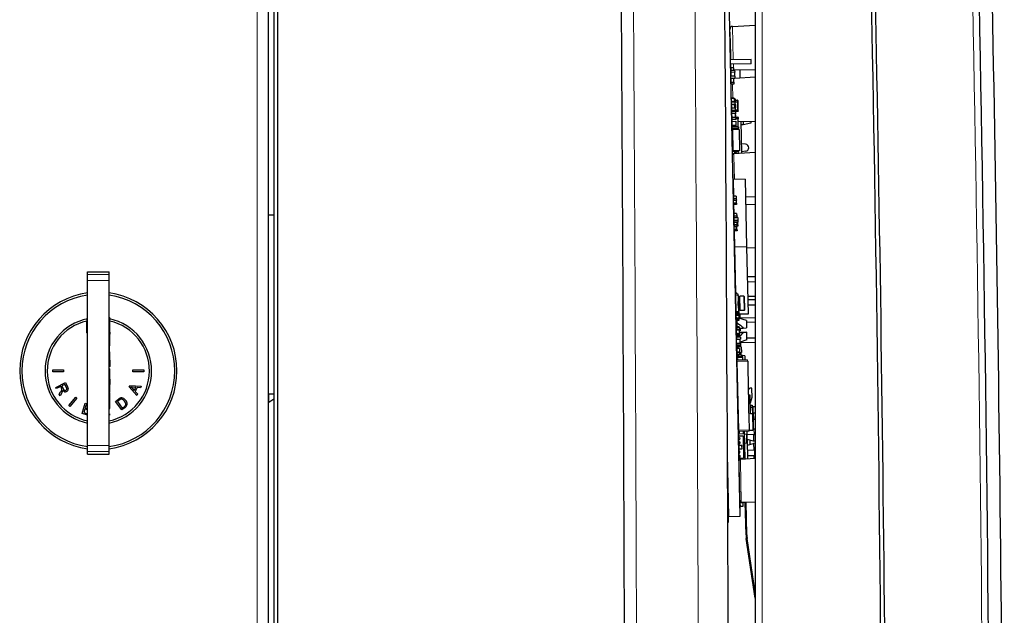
# Model space of a CAD drawing. Extents: x -16 to 594, y -75 to 795.
# Tile 5 of 7: x 429 to 567, y 452 to 535. Entities that reach past the tile are written whole.
import ezdxf

# ---------------------------------------------------------------- set-up
doc = ezdxf.new("R2010")
doc.units = 0

msp = doc.modelspace()

# ---------------------------------------------------------------- linework, layer by layer
at = {"color": 7, "lineweight": 15}
for p, q in [((462.569641, 46.565659), (462.569641, 678.355713)), ((533.240906, 618.290466), (533.240906, 405.606598)), ((529.087219, 533.947266), (529.187439, 529.262085)), ((529.200317, 528.66217), (529.208252, 528.290405)), ((529.208252, 528.290405), (529.211182, 528.154297)), ((529.10907, 523.903198), (529.067322, 525.854187)), ((529.772827, 523.59314), (529.4729, 523.586731)), ((529.77179, 523.643127), (529.772827, 523.59314)), ((529.822815, 523.594238), (529.772827, 523.59314)), ((529.777161, 523.393188), (529.772827, 523.59314)), ((529.777161, 523.393188), (529.800659, 522.293457)), ((529.505005, 522.087097), (529.804932, 522.093506)), ((529.804932, 522.093506), (529.800659, 522.293457)), ((529.804932, 522.093506), (529.854919, 522.094604)), ((529.804932, 522.093506), (529.80603, 522.043518)), ((529.0354, 520.660889), (529.03009, 520.908997)), ((529.823975, 521.204834), (529.524048, 521.198425)), ((529.822876, 521.254822), (529.823975, 521.204834)), ((529.873962, 521.205933), (529.823975, 521.204834)), ((529.828247, 521.004883), (529.823975, 521.204834)), ((529.851746, 519.905151), (529.828247, 521.004883)), ((529.016235, 519.687195), (529.056213, 519.688049)), ((529.051941, 519.888), (529.048767, 520.035767)), ((529.051941, 519.888), (529.056213, 519.688049)), ((529.056213, 519.688049), (529.856079, 519.7052)), ((529.056213, 519.688049), (529.057312, 519.638062)), ((529.856079, 519.7052), (529.851746, 519.905151)), ((529.856079, 519.7052), (529.906067, 519.706238)), ((529.856079, 519.7052), (529.857117, 519.655212)), ((529.573914, 516.528748), (529.923828, 516.536255)), ((529.923828, 516.536255), (529.973816, 516.537292)), ((529.923828, 516.536255), (529.924927, 516.486267)), ((529.282349, 515.80658), (529.274475, 516.174683)), ((529.352051, 512.550415), (529.282349, 515.80658)), ((441.869629, 499.25528), (438.869629, 499.25528)), ((441.869629, 498.383179), (438.869629, 498.383179)), ((529.866943, 496.29068), (529.517029, 496.283173)), ((530.029297, 494.257812), (529.989258, 496.129242)), ((530.076477, 494.294769), (530.037964, 496.09436)), ((530.102966, 494.295349), (530.064453, 496.09491)), ((530.151672, 494.260437), (530.111633, 496.131866)), ((529.914062, 494.091187), (529.564148, 494.083679)), ((441.869629, 490.894531), (441.969635, 490.894531)), ((441.869629, 490.847992), (441.969635, 490.847992)), ((441.869629, 490.441559), (441.969635, 490.441559)), ((441.869629, 490.146667), (441.969635, 490.146667)), ((531.204285, 487.128448), (529.703613, 487.096344)), ((441.869629, 482.658936), (441.969635, 482.658936)), ((441.869629, 482.559052), (441.969635, 482.559052)), ((464.197845, 481.404327), (464.197845, 482.570801)), ((532.027771, 479.839844), (532.045349, 479.02005)), ((529.908997, 477.498535), (531.40863, 477.53064)), ((532.074219, 477.670349), (532.091736, 476.850555)), ((441.869629, 475.348053), (438.869629, 475.348053)), ((531.130493, 475.373169), (531.113831, 476.150482)), ((441.869629, 474.475952), (438.869629, 474.475952)), ((532.13739, 474.719421), (532.154907, 473.899628)), ((530.196716, 473.074646), (530.188843, 473.442719)), ((530.317505, 467.430634), (530.196716, 473.074646)), ((528.47229, 467.747955), (528.393127, 471.447327))]:
    msp.add_line(p, q, dxfattribs=at)
at = {"color": 7, "lineweight": 30}
for p, q in [((464.169647, 48.345886), (464.169647, 677.965698)), ((464.936615, 678.401123), (464.936615, 105.102097)), ((465.436615, 678.378845), (465.436615, 105.599945)), ((532.249634, 618.290466), (532.249634, 405.537354)), ((530.167175, 465.433197), (527.846008, 573.908386)), ((528.709839, 533.539368), (528.710693, 533.498657)), ((528.720703, 533.498169), (528.710693, 533.497986)), ((528.724304, 532.863098), (528.710693, 533.497986)), ((528.734314, 532.863281), (528.720703, 533.498169)), ((529.087219, 533.947266), (532.249512, 534.125488)), ((528.737854, 532.228271), (528.724304, 532.863098)), ((528.747864, 532.228455), (528.734314, 532.863281)), ((528.737854, 532.228699), (528.801514, 529.253784)), ((528.747864, 532.228455), (528.737854, 532.228271)), ((531.700867, 529.315857), (528.801453, 529.253784)), ((531.707275, 529.015869), (531.700867, 529.315857)), ((531.713684, 528.716003), (531.707275, 529.015869)), ((531.713684, 528.716003), (528.814331, 528.653931)), ((528.814331, 528.653931), (528.814819, 528.632935)), ((528.814819, 528.632935), (528.817139, 528.522095)), ((528.827148, 528.522278), (528.8172, 528.522095)), ((528.825195, 528.14624), (528.8172, 528.522095)), ((529.225159, 528.15448), (528.825256, 528.145935)), ((528.825256, 528.145935), (528.825745, 528.120911)), ((529.225708, 528.129456), (528.825745, 528.120911)), ((528.825745, 528.120911), (528.832397, 527.811707)), ((528.835205, 528.146851), (528.827148, 528.522278)), ((528.832397, 527.811646), (529.382263, 527.823425)), ((528.833435, 527.761658), (528.832397, 527.811646)), ((529.383362, 527.773438), (528.833435, 527.761658)), ((528.833435, 527.761658), (528.838806, 527.511719)), ((529.225159, 528.15448), (529.225708, 528.129456)), ((529.225708, 528.129456), (529.232422, 527.813232)), ((529.230103, 527.921509), (532.249512, 527.880676)), ((529.382263, 527.823425), (529.383362, 527.773438)), ((529.383362, 527.773438), (529.388672, 527.523499)), ((530.090576, 527.909851), (530.115295, 526.7547)), ((529.388672, 527.523499), (528.838806, 527.511719)), ((528.838806, 527.511719), (528.850586, 526.961853)), ((529.400452, 526.973633), (528.850586, 526.961853)), ((528.850586, 526.961853), (528.851501, 526.920105)), ((528.86145, 526.920349), (528.851501, 526.920105)), ((528.865051, 526.285217), (528.851501, 526.920105)), ((528.875061, 526.285461), (528.86145, 526.920349)), ((528.878662, 525.650391), (528.865051, 526.285217)), ((528.865906, 526.712158), (529.405823, 526.723694)), ((529.40686, 526.673706), (528.867004, 526.66217)), ((528.86792, 526.150024), (529.267883, 526.158569)), ((528.888672, 525.650635), (528.875061, 526.285461)), ((529.207092, 526.662415), (529.217896, 526.157471)), ((529.267883, 526.158569), (529.273743, 525.883606)), ((529.338684, 527.522461), (529.350464, 526.972534)), ((529.400452, 526.973633), (529.405823, 526.723694)), ((529.405823, 526.723694), (529.40686, 526.673706)), ((529.405945, 526.714661), (532.249573, 526.874939)), ((529.274292, 525.858643), (528.87439, 525.850098)), ((528.888672, 525.650635), (528.878662, 525.650391)), ((528.916138, 523.899048), (528.878662, 525.650452)), ((529.273743, 525.883606), (528.88385, 525.875305)), ((529.273743, 525.883606), (529.274292, 525.858643)), ((529.31604, 523.907532), (528.916138, 523.898987)), ((528.916138, 523.898987), (528.916626, 523.873962)), ((529.316589, 523.882568), (528.916626, 523.873962)), ((528.916626, 523.873962), (528.927368, 523.374084)), ((529.31604, 523.907532), (529.316589, 523.882568)), ((529.316589, 523.882568), (529.327271, 523.38269)), ((529.318115, 523.808838), (529.468079, 523.812012)), ((529.469177, 523.762024), (529.319214, 523.75885)), ((529.470154, 523.71698), (529.32019, 523.713806)), ((529.470642, 523.692017), (529.320679, 523.688782)), ((529.326599, 523.413879), (529.476562, 523.417053)), ((529.426575, 523.416016), (529.438354, 522.86615)), ((529.427185, 523.385742), (529.777161, 523.393188)), ((529.468079, 523.812012), (529.469177, 523.762024)), ((529.469177, 523.762024), (529.470154, 523.717041)), ((529.470154, 523.71698), (529.470642, 523.692017)), ((529.470642, 523.692017), (529.476562, 523.417053)), ((529.471863, 523.636719), (529.77179, 523.643127)), ((529.777161, 523.393188), (529.826904, 523.394287)), ((529.817139, 523.394043), (529.840637, 522.294312)), ((529.822815, 523.594238), (529.827148, 523.394287)), ((529.327271, 523.38269), (528.927368, 523.374084)), ((528.927368, 523.374084), (528.927856, 523.349121)), ((529.32782, 523.357666), (528.927856, 523.349121)), ((528.93457, 523.035645), (528.927856, 523.349121)), ((529.334473, 523.044128), (528.93457, 523.035583)), ((528.93457, 523.035583), (528.93512, 523.01062)), ((529.335022, 523.019165), (528.93512, 523.01062)), ((528.93512, 523.01062), (528.945801, 522.510681)), ((529.345764, 522.519287), (528.945801, 522.510681)), ((528.945801, 522.510681), (528.94635, 522.485718)), ((529.346252, 522.494263), (528.94635, 522.485718)), ((528.94635, 522.485718), (528.953247, 522.163208)), ((529.503113, 522.174988), (528.953247, 522.163208)), ((528.953247, 522.163208), (528.955505, 522.057617)), ((528.955505, 522.057556), (529.505371, 522.069336)), ((528.956604, 522.007568), (528.955505, 522.057556)), ((529.50647, 522.019348), (528.956604, 522.007568)), ((529.327271, 523.38269), (529.32782, 523.357666)), ((529.334473, 523.044128), (529.335022, 523.019165)), ((529.335022, 523.019165), (529.345764, 522.519287)), ((529.338379, 522.864014), (529.488342, 522.867188)), ((529.494202, 522.592285), (529.344238, 522.58905)), ((529.494751, 522.567261), (529.344788, 522.564087)), ((529.345764, 522.519287), (529.346252, 522.494263)), ((529.434937, 523.023743), (529.484924, 523.02478)), ((529.486023, 522.974792), (529.436035, 522.973755)), ((529.444763, 522.566223), (529.453125, 522.17395)), ((529.45105, 522.270447), (529.501038, 522.271484)), ((529.502136, 522.221497), (529.452148, 522.220459)), ((529.484924, 523.02478), (529.486023, 522.974792)), ((529.486023, 522.974792), (529.488342, 522.867249)), ((529.488342, 522.867188), (529.494202, 522.592285)), ((529.494202, 522.592285), (529.494751, 522.567261)), ((529.500732, 522.287048), (529.800659, 522.293457)), ((529.501038, 522.271484), (529.502136, 522.221497)), ((529.502136, 522.221497), (529.503113, 522.175049)), ((529.503113, 522.174988), (529.505371, 522.069336)), ((529.505371, 522.069336), (529.50647, 522.019348)), ((529.80603, 522.043518), (529.506104, 522.037109)), ((529.50647, 522.019348), (529.511841, 521.769409)), ((529.850647, 522.294556), (529.800659, 522.293457)), ((529.850647, 522.294556), (529.854919, 522.094604)), ((528.956604, 522.007568), (528.961914, 521.757629)), ((529.511841, 521.769409), (528.961914, 521.757629)), ((528.961914, 521.757629), (528.973694, 521.207764)), ((529.52356, 521.219482), (528.973694, 521.207764)), ((528.973694, 521.207764), (528.979065, 520.957825)), ((528.979065, 520.957825), (529.528931, 520.969543)), ((528.980103, 520.907837), (528.979065, 520.957825)), ((529.530029, 520.919556), (528.980103, 520.907837)), ((528.985413, 520.659668), (529.535278, 520.671448)), ((528.986511, 520.60968), (528.985413, 520.659668)), ((528.995422, 520.660034), (528.990112, 520.908142)), ((529.461853, 521.768311), (529.473572, 521.218445)), ((529.46283, 521.72052), (529.512817, 521.721619)), ((529.513916, 521.671631), (529.463928, 521.670593)), ((529.517151, 521.520996), (529.467102, 521.519958)), ((529.521545, 521.314148), (529.471558, 521.313049)), ((529.522095, 521.289124), (529.472107, 521.288025)), ((529.472961, 521.247314), (529.822876, 521.254822)), ((529.511841, 521.769409), (529.512817, 521.721619)), ((529.512817, 521.721619), (529.513916, 521.671631)), ((529.517151, 521.520996), (529.521545, 521.314148)), ((529.521545, 521.314148), (529.522095, 521.289124)), ((529.522095, 521.289124), (529.522949, 521.248413)), ((529.52356, 521.219482), (529.528931, 520.969543)), ((529.828247, 521.004883), (529.52832, 520.998474)), ((529.528931, 520.969543), (529.530029, 520.919556)), ((529.535278, 520.671448), (529.536377, 520.62146)), ((529.828247, 521.004883), (529.878235, 521.005981)), ((529.891785, 519.906006), (529.868225, 521.005737)), ((529.873962, 521.205933), (529.878235, 521.005981)), ((529.875305, 520.673035), (532.249573, 520.640991)), ((530.260498, 520.667908), (530.270752, 520.189331)), ((530.260559, 520.667847), (530.355408, 516.235657)), ((530.560669, 520.663818), (530.570679, 520.19574)), ((531.63623, 520.649292), (531.641418, 520.408264)), ((529.536377, 520.62146), (528.986511, 520.60968)), ((528.986511, 520.60968), (528.997192, 520.109802)), ((528.997192, 520.109802), (529.547058, 520.121521)), ((528.998291, 520.059814), (528.997192, 520.109802)), ((529.548157, 520.071533), (528.998291, 520.059814)), ((529.548157, 520.07135), (528.998291, 520.059631)), ((528.998291, 520.059631), (528.998779, 520.034607)), ((529.548706, 520.046387), (528.998779, 520.034607)), ((529.00946, 520.003967), (528.999451, 520.003723)), ((529.026672, 518.734009), (528.999451, 520.003723)), ((529.008667, 519.574158), (529.208618, 519.57843)), ((529.00946, 520.003967), (529.008789, 520.034851)), ((529.036621, 518.734253), (529.00946, 520.003967)), ((529.011963, 519.887146), (529.051941, 519.888)), ((529.851746, 519.905151), (529.051941, 519.888)), ((529.857117, 519.655212), (529.057312, 519.638062)), ((530.009521, 519.545532), (529.059692, 519.525208)), ((529.059692, 519.525208), (529.123901, 516.52594)), ((529.208618, 519.57843), (529.209717, 519.528442)), ((529.407227, 519.645569), (529.409607, 519.532715)), ((529.509583, 519.534912), (529.507202, 519.647705)), ((529.827637, 519.630676), (529.50769, 519.62384)), ((529.536377, 520.62146), (529.547058, 520.121521)), ((529.547058, 520.121521), (529.548157, 520.071533)), ((529.548157, 520.07135), (529.548706, 520.046387)), ((529.817627, 519.630432), (529.819519, 519.541504)), ((529.827637, 519.630676), (529.827148, 519.654602)), ((529.851746, 519.905151), (529.901733, 519.906189)), ((529.901733, 519.906189), (529.906067, 519.706238)), ((530.009521, 519.545532), (530.073669, 516.546265)), ((530.570679, 520.19574), (530.270752, 520.189331)), ((531.641418, 520.408264), (530.570679, 520.19574)), ((529.062134, 517.074707), (529.026611, 518.734009)), ((529.036621, 518.734253), (529.026672, 518.734009)), ((529.029358, 519.074463), (529.069336, 519.075317)), ((529.031494, 518.974487), (529.071472, 518.975342)), ((529.062134, 517.074707), (529.112122, 517.075806)), ((529.062134, 517.074707), (529.06427, 516.974792)), ((529.06427, 516.974731), (529.114258, 516.97583)), ((529.074951, 516.474854), (529.06427, 516.974731)), ((530.073669, 516.546265), (529.123901, 516.52594)), ((529.273865, 516.529114), (529.274963, 516.479126)), ((529.431274, 516.183533), (529.423828, 516.532349)), ((529.581177, 516.191956), (529.573792, 516.535522)), ((530.915955, 517.466858), (530.327637, 517.531555)), ((529.074951, 516.474854), (529.274963, 516.479126)), ((529.083313, 516.085693), (529.074951, 516.474854)), ((529.083313, 516.085693), (529.11969, 516.086487)), ((529.083313, 516.085693), (529.085754, 515.970703)), ((529.09314, 515.627075), (529.085754, 515.970703)), ((529.159058, 512.545837), (529.09314, 515.627075)), ((529.274475, 516.174683), (532.249634, 516.342346)), ((529.924927, 516.486267), (529.575012, 516.47876)), ((529.627808, 516.347046), (529.57782, 516.346008)), ((529.628357, 516.322083), (529.578369, 516.320984)), ((529.625, 516.479858), (529.627808, 516.347046)), ((529.627808, 516.347046), (529.628357, 516.322083)), ((529.900818, 516.210022), (529.894897, 516.485657)), ((530.937195, 516.475647), (530.352112, 516.385742)), ((530.858643, 512.582642), (529.159058, 512.546265)), ((529.159058, 512.546265), (529.209229, 510.202515)), ((530.858643, 512.582642), (531.061401, 503.109039)), ((529.609131, 510.21106), (529.209229, 510.202515)), ((529.209229, 510.202515), (529.216797, 509.84903)), ((529.616699, 509.857574), (529.216797, 509.84903)), ((529.216797, 509.84903), (529.217529, 509.81366)), ((529.617432, 509.822235), (529.217529, 509.81366)), ((529.217529, 509.81366), (529.22168, 509.619263)), ((529.22168, 509.619263), (529.621582, 509.627838)), ((529.229248, 509.265839), (529.22168, 509.619263)), ((529.571594, 509.62677), (529.579163, 509.273315)), ((529.609131, 510.21106), (529.616699, 509.857574)), ((529.616699, 509.857574), (529.617432, 509.822235)), ((529.617432, 509.822235), (529.621582, 509.627838)), ((529.629944, 509.239044), (529.621582, 509.627869)), ((530.910889, 510.142181), (532.249634, 510.124084)), ((529.229248, 509.265839), (529.579163, 509.273315)), ((529.22998, 509.230469), (529.229248, 509.265839)), ((529.22998, 509.230469), (529.629944, 509.239044)), ((529.22998, 509.230469), (529.234192, 509.036072)), ((529.634094, 509.044647), (529.234192, 509.036072)), ((529.234192, 509.036072), (529.261047, 507.77951)), ((529.629944, 509.239044), (529.634094, 509.044647)), ((530.934631, 509.026947), (532.249512, 509.101044)), ((464.169647, 507.570801), (464.936615, 507.570801)), ((529.66095, 507.788055), (529.261047, 507.77951)), ((529.261047, 507.77951), (529.268616, 507.426025)), ((529.668518, 507.43457), (529.268616, 507.426025)), ((529.268616, 507.426025), (529.269348, 507.390656)), ((529.669312, 507.399231), (529.269348, 507.390656)), ((529.269348, 507.390656), (529.27356, 507.196259)), ((529.27356, 507.196259), (529.673462, 507.204834)), ((529.273804, 507.183105), (529.27356, 507.196259)), ((529.823669, 507.194885), (529.273804, 507.183105)), ((529.273804, 507.183105), (529.282166, 506.794281)), ((529.623474, 507.203766), (529.623718, 507.190613)), ((529.66095, 507.788055), (529.668518, 507.43457)), ((529.668518, 507.43457), (529.669312, 507.399231)), ((529.669312, 507.399231), (529.673462, 507.204834)), ((529.673706, 507.191681), (529.673462, 507.204865)), ((529.823669, 507.194885), (529.832031, 506.80603)), ((529.832031, 506.80603), (529.282166, 506.794281)), ((529.282166, 506.794281), (529.282898, 506.758942)), ((529.832764, 506.770691), (529.282898, 506.758942)), ((529.282898, 506.758942), (529.287048, 506.564514)), ((529.287048, 506.564514), (529.836914, 506.576294)), ((529.287781, 506.530548), (529.287048, 506.564514)), ((529.687683, 506.539093), (529.287781, 506.530548)), ((529.287781, 506.530548), (529.295349, 506.177063)), ((529.695251, 506.185608), (529.295349, 506.177063)), ((529.295349, 506.177063), (529.296082, 506.141724)), ((529.695984, 506.150269), (529.296082, 506.141724)), ((529.296082, 506.141724), (529.300232, 505.947327)), ((529.300232, 505.947327), (529.700195, 505.955872)), ((529.3078, 505.593872), (529.300232, 505.947327)), ((529.3078, 505.593872), (529.657715, 505.601349)), ((529.308594, 505.558502), (529.3078, 505.593872)), ((529.308594, 505.558502), (529.708496, 505.567078)), ((529.308594, 505.558502), (529.312744, 505.364105)), ((529.657715, 505.601349), (529.650208, 505.954803)), ((529.687683, 506.539093), (529.695251, 506.185608)), ((529.694519, 506.219635), (529.794495, 506.221771)), ((529.695251, 506.184296), (529.845215, 506.1875)), ((529.695251, 506.185608), (529.695984, 506.150269)), ((529.695984, 506.150269), (529.700195, 505.955872)), ((529.849426, 505.993103), (529.699463, 505.989899)), ((529.708496, 505.567078), (529.700195, 505.955902)), ((529.708496, 505.567078), (529.712646, 505.372681)), ((529.794495, 506.221771), (529.786926, 506.575226)), ((529.832031, 506.80603), (529.832764, 506.770691)), ((529.832764, 506.770691), (529.836914, 506.576294)), ((529.845215, 506.1875), (529.836182, 506.611694)), ((529.845215, 506.1875), (529.849426, 505.993103)), ((529.712646, 505.372681), (529.312744, 505.364105)), ((529.312744, 505.364105), (529.361755, 503.072662)), ((531.061401, 503.109039), (529.361755, 503.072662)), ((529.361755, 503.072662), (529.498474, 496.682892)), ((531.061401, 503.109039), (531.262573, 493.707184)), ((532.249634, 502.950378), (531.064514, 502.963196)), ((438.869629, 499.25528), (438.869629, 499.615631)), ((438.869629, 499.615631), (441.869629, 499.615631)), ((438.869629, 498.383179), (438.869629, 499.25528)), ((441.869629, 499.25528), (441.869629, 499.615631)), ((441.869629, 498.383179), (441.869629, 499.25528)), ((531.150452, 498.943542), (532.249573, 498.967041)), ((438.869629, 475.348053), (438.869629, 498.383179)), ((441.869629, 475.348053), (441.869629, 498.383179)), ((532.249573, 498.216888), (531.166504, 498.193695)), ((529.498474, 496.682892), (529.683472, 496.686859)), ((529.511353, 496.083038), (529.498474, 496.682892)), ((529.511353, 496.083038), (529.522034, 495.583221)), ((529.862671, 496.490631), (529.512756, 496.483154)), ((529.517029, 496.283173), (529.512756, 496.483154)), ((529.517029, 496.283173), (529.564148, 494.083679)), ((529.687744, 496.486908), (529.683472, 496.686859)), ((529.866943, 496.29068), (529.862671, 496.490631)), ((529.866943, 496.29068), (529.884094, 495.490845)), ((529.969116, 496.192902), (529.869141, 496.190765)), ((529.989258, 496.129242), (529.969116, 496.192902)), ((530.011902, 494.193359), (529.969116, 496.192902)), ((530.037964, 496.09436), (530.064453, 496.09491)), ((530.111633, 496.131866), (530.129028, 496.19632)), ((530.668945, 496.207886), (530.129028, 496.19632)), ((530.171814, 494.196777), (530.129028, 496.19632)), ((530.771057, 496.110046), (530.668945, 496.207886)), ((530.668945, 496.207886), (530.711731, 494.208344)), ((530.80957, 494.310455), (530.771057, 496.110046)), ((532.249634, 496.19046), (531.210266, 496.150116)), ((529.522034, 495.583191), (529.539124, 494.783386)), ((529.834106, 495.489777), (529.934082, 495.491913)), ((529.834106, 495.489777), (529.846924, 494.889893)), ((529.846924, 494.889893), (529.946899, 494.892059)), ((529.896912, 494.890991), (529.914062, 494.091187)), ((529.934082, 495.491913), (529.946899, 494.892059)), ((530.790527, 495.200256), (530.7901, 495.220245)), ((532.249573, 495.716858), (531.219971, 495.694855)), ((532.249573, 494.966705), (531.236023, 494.945007)), ((441.869629, 493.215637), (441.969635, 493.215637)), ((441.869629, 491.715637), (441.869629, 493.215637)), ((441.969635, 491.715637), (441.969635, 493.215637)), ((529.562683, 493.683594), (529.549866, 494.283447)), ((529.562683, 493.683594), (529.74762, 493.687531)), ((529.562683, 493.683594), (529.565674, 493.543243)), ((529.564148, 494.083679), (529.56842, 493.88385)), ((529.965576, 493.551788), (529.565674, 493.543243)), ((529.565674, 493.543243), (529.566406, 493.507904)), ((529.96637, 493.516449), (529.566406, 493.507904)), ((529.566406, 493.507904), (529.573975, 493.154449)), ((529.918335, 493.891235), (529.56842, 493.883759)), ((529.973877, 493.162994), (529.573975, 493.154449)), ((529.583252, 492.720947), (529.573975, 493.154449)), ((529.593262, 492.721161), (529.583984, 493.154663)), ((529.74762, 493.687531), (529.743347, 493.887512)), ((529.74646, 493.741608), (529.961426, 493.746216)), ((529.911438, 493.745148), (529.908325, 493.891022)), ((529.959351, 493.844086), (529.909363, 493.843018)), ((529.911438, 493.745209), (529.961426, 493.746277)), ((530.011902, 494.193359), (529.911926, 494.191223)), ((529.913086, 494.134216), (529.953125, 494.135071)), ((529.918335, 493.891235), (529.914062, 494.091187)), ((529.915161, 494.037628), (529.9552, 494.038483)), ((529.926086, 493.061859), (529.923889, 493.161926)), ((529.9552, 494.038483), (529.951904, 494.192078)), ((529.951904, 494.192078), (529.953125, 494.135071)), ((529.961426, 493.746277), (529.953125, 494.135071)), ((529.9552, 494.038483), (529.959351, 493.844086)), ((529.961426, 493.746216), (529.965576, 493.551788)), ((531.262573, 493.707184), (529.96283, 493.679382)), ((529.965576, 493.551788), (529.96637, 493.516449)), ((529.96637, 493.516449), (529.973877, 493.162994)), ((529.976807, 493.027557), (529.973877, 493.162994)), ((532.249512, 493.206512), (529.973938, 493.157837)), ((532.249512, 493.20636), (529.973938, 493.157684)), ((532.249512, 493.206207), (529.973938, 493.157532)), ((532.249573, 493.206055), (529.973938, 493.157349)), ((532.249573, 493.205902), (529.973938, 493.157196)), ((531.031555, 492.81485), (529.974304, 493.141083)), ((530.029297, 494.257812), (530.011902, 494.193359)), ((530.076477, 494.294769), (530.102966, 494.295349)), ((530.112793, 493.682678), (530.123962, 493.160431)), ((530.151672, 494.260437), (530.171814, 494.196777)), ((530.711731, 494.208344), (530.171814, 494.196777)), ((530.80957, 494.310455), (530.711731, 494.208344)), ((438.769653, 493.041779), (438.769653, 492.734314)), ((438.769653, 491.086304), (438.769653, 492.734314)), ((441.869629, 491.715637), (441.969635, 491.715637)), ((441.869629, 491.261353), (441.869629, 491.715637)), ((441.969635, 491.261353), (441.969635, 491.715637)), ((529.576111, 493.054352), (529.926086, 493.061859)), ((529.980957, 492.83316), (529.581055, 492.824615)), ((529.596863, 492.086151), (529.583252, 492.720947)), ((529.586914, 493.019226), (529.976807, 493.027557)), ((529.606873, 492.086365), (529.593262, 492.721161)), ((529.606873, 492.086365), (529.596863, 492.086151)), ((529.596863, 492.086151), (529.610352, 491.454132)), ((529.68103, 492.826752), (529.710327, 491.456207)), ((529.999939, 491.944305), (529.700012, 491.937897)), ((530.000488, 491.919312), (529.7005, 491.912903)), ((530.001465, 491.873322), (529.701538, 491.866882)), ((530.002014, 491.848328), (529.702026, 491.841888)), ((529.976807, 493.027557), (529.980957, 492.83316)), ((529.999939, 491.944305), (530.000488, 491.919312)), ((530.000488, 491.919312), (530.001465, 491.873352)), ((530.001465, 491.873322), (530.002014, 491.848328)), ((530.002014, 491.848328), (530.007874, 491.573364)), ((530.004272, 491.742554), (530.586853, 491.755035)), ((530.164246, 491.746002), (530.170105, 491.471802)), ((530.586853, 491.755035), (531.054016, 491.765045)), ((531.031555, 492.81485), (531.054016, 491.765045)), ((532.249573, 492.57077), (531.037354, 492.54483)), ((438.869629, 491.044861), (438.769653, 491.086304)), ((441.869629, 491.261353), (441.969635, 491.261353)), ((441.869629, 491.166992), (441.869629, 491.261353)), ((441.869629, 491.166992), (441.969635, 491.166992)), ((441.869629, 490.847321), (441.869629, 490.895111)), ((441.869629, 490.894745), (441.969635, 490.894745)), ((441.869629, 490.700317), (441.869629, 490.847992)), ((441.869629, 490.700317), (441.969635, 490.700317)), ((441.869629, 490.6828), (441.869629, 490.700226)), ((441.869629, 490.682281), (441.869629, 490.470001)), ((441.869629, 490.470001), (441.869629, 490.381165)), ((441.869629, 490.381165), (441.869629, 488.821167)), ((441.969635, 491.166992), (441.969635, 491.261353)), ((441.969635, 491.167023), (441.969635, 490.894745)), ((441.969635, 490.847321), (441.969635, 490.895111)), ((441.969635, 490.700317), (441.969635, 490.847992)), ((441.969635, 490.441559), (441.969635, 490.700226)), ((441.969635, 490.146667), (441.969635, 490.441193)), ((530.010315, 491.462616), (529.610413, 491.454041)), ((529.610413, 491.454041), (529.610901, 491.429047)), ((530.010803, 491.437622), (529.610901, 491.429047)), ((529.610901, 491.429047), (529.621643, 490.929169)), ((530.021545, 490.937714), (529.621643, 490.929169)), ((529.621643, 490.929169), (529.622131, 490.904175)), ((530.022034, 490.91272), (529.622131, 490.904175)), ((529.622131, 490.904236), (529.62561, 490.740021)), ((530.025574, 490.748566), (529.62561, 490.740021)), ((529.62561, 490.740021), (529.62616, 490.715027)), ((530.026062, 490.723572), (529.62616, 490.715027)), ((529.62616, 490.715027), (529.629761, 490.547455)), ((530.029663, 490.55603), (529.629761, 490.547455)), ((529.629761, 490.547455), (529.63031, 490.522461)), ((530.030212, 490.531036), (529.63031, 490.522461)), ((529.63031, 490.522461), (529.631104, 490.483429)), ((530.18103, 490.495087), (529.631165, 490.483337)), ((529.631165, 490.483337), (529.631714, 490.458313)), ((530.18158, 490.470093), (529.631714, 490.458313)), ((529.631714, 490.458313), (529.637573, 490.18338)), ((529.707947, 491.566956), (530.007874, 491.573364)), ((529.957886, 491.572296), (529.960266, 491.461609)), ((530.007874, 491.573395), (530.010254, 491.462708)), ((530.010132, 491.468384), (530.170105, 491.471802)), ((530.010315, 491.462616), (530.010803, 491.437622)), ((530.010803, 491.437622), (530.021545, 490.937714)), ((530.161682, 491.396423), (530.011658, 491.393219)), ((530.162231, 491.371429), (530.012207, 491.368225)), ((530.59967, 491.156555), (530.017029, 491.144104)), ((530.01709, 491.1427), (530.599731, 491.155151)), ((530.021545, 490.937714), (530.022034, 490.91272)), ((530.022034, 490.912811), (530.025574, 490.748566)), ((530.025574, 490.748566), (530.026062, 490.723572)), ((530.026062, 490.723572), (530.029663, 490.55603)), ((530.029663, 490.55603), (530.030212, 490.531036)), ((530.030212, 490.531036), (530.031006, 490.491943)), ((530.160156, 491.467407), (530.161682, 491.396423)), ((530.161682, 491.396423), (530.162231, 491.371429)), ((530.18103, 490.495087), (530.18158, 490.470093)), ((530.18158, 490.470093), (530.187439, 490.19516)), ((531.066833, 491.166565), (530.59967, 491.156555)), ((530.599731, 491.155151), (531.066895, 491.165161)), ((531.089355, 490.115479), (531.066895, 491.165161)), ((532.249512, 490.360992), (531.084595, 490.33606)), ((532.249512, 490.36084), (531.084595, 490.335907)), ((532.249573, 490.360687), (531.084595, 490.335754)), ((532.249573, 490.360535), (531.084595, 490.335602)), ((441.869629, 489.906281), (441.969635, 489.906281)), ((441.869629, 489.678253), (441.969635, 489.678253)), ((441.869629, 489.261749), (441.969635, 489.261749)), ((441.969635, 489.906281), (441.969635, 490.146667)), ((441.969635, 489.678253), (441.969635, 489.905945)), ((441.969635, 489.261749), (441.969635, 489.677887)), ((529.637573, 490.18338), (530.187439, 490.19516)), ((529.649353, 489.633514), (529.637573, 490.18338)), ((529.649353, 489.633514), (530.199219, 489.645294)), ((529.649353, 489.633514), (529.655212, 489.358582)), ((530.205078, 489.370331), (529.655212, 489.358582)), ((529.655212, 489.358582), (529.655762, 489.333588)), ((530.205627, 489.345367), (529.655762, 489.333588)), ((529.655762, 489.333618), (529.658386, 489.209076)), ((530.058289, 489.217651), (529.658386, 489.209076)), ((529.658386, 489.209076), (529.658936, 489.184082)), ((530.058838, 489.192657), (529.658936, 489.184082)), ((529.65979, 489.144196), (529.658936, 489.183716)), ((529.829712, 489.150818), (529.65979, 489.144226)), ((529.65979, 489.144226), (529.664978, 488.903625)), ((529.6698, 489.144592), (529.668945, 489.184296)), ((529.829712, 489.150818), (529.8349, 488.907227)), ((530.309937, 489.144318), (529.829712, 489.150818)), ((530.055664, 489.342194), (530.058289, 489.217651)), ((530.058289, 489.217651), (530.058838, 489.192657)), ((530.058838, 489.192688), (530.059814, 489.147766)), ((530.149231, 489.644226), (530.137451, 490.194092)), ((531.089355, 490.115479), (530.14624, 489.779694)), ((532.249573, 489.725372), (530.148376, 489.68042)), ((530.199219, 489.645294), (530.205078, 489.370331)), ((530.205078, 489.370331), (530.205627, 489.345367)), ((530.205566, 489.34549), (530.209839, 489.145782)), ((530.309937, 489.144318), (530.327393, 488.328033)), ((441.869629, 488.821167), (441.869629, 486.852112)), ((441.869629, 488.451691), (441.969635, 488.451691)), ((441.869629, 488.421387), (441.969635, 488.421387)), ((441.869629, 487.693695), (441.969635, 487.693695)), ((441.969635, 488.421387), (441.969635, 488.451691)), ((441.969635, 487.693695), (441.969635, 488.421387)), ((441.969635, 487.467621), (441.969635, 487.693695)), ((530.06488, 488.912109), (529.664978, 488.903564)), ((529.664978, 488.903564), (529.665466, 488.878571)), ((530.06543, 488.887115), (529.665466, 488.878571)), ((529.665466, 488.878571), (529.676208, 488.378693)), ((530.076111, 488.387238), (529.676208, 488.378693)), ((529.676208, 488.378693), (529.676697, 488.353699)), ((530.07666, 488.362244), (529.676697, 488.353699)), ((529.676697, 488.353699), (529.677856, 488.300354)), ((529.677795, 488.300446), (529.683472, 488.036682)), ((529.8479, 488.301025), (529.677856, 488.300354)), ((530.083374, 488.045227), (529.683472, 488.036682)), ((529.683472, 488.036682), (529.683838, 488.020294)), ((529.85376, 488.026794), (529.683838, 488.020203)), ((529.683838, 488.020203), (529.68927, 487.768219)), ((530.489136, 487.781982), (529.689331, 487.764862)), ((529.692505, 487.614868), (529.689331, 487.764862)), ((530.492371, 487.631989), (529.692505, 487.614868)), ((529.694641, 487.514893), (529.692505, 487.614868)), ((529.84668, 488.35733), (529.8479, 488.301025)), ((530.327393, 488.328033), (529.8479, 488.301025)), ((529.85376, 488.026794), (529.859192, 487.771851)), ((530.333984, 488.020325), (529.85376, 488.026794)), ((530.06488, 488.912109), (530.06543, 488.887115)), ((530.06543, 488.887115), (530.076111, 488.387238)), ((530.076111, 488.387238), (530.07666, 488.362244)), ((530.077637, 488.314056), (530.083374, 488.045227)), ((530.083374, 488.045227), (530.083923, 488.020233)), ((530.227478, 488.32251), (530.233887, 488.02179)), ((530.333984, 488.020325), (530.339172, 487.778778)), ((530.386597, 487.897278), (530.33667, 487.891846)), ((530.486572, 487.899414), (530.386597, 487.897278)), ((530.386597, 487.897278), (530.389099, 487.779907)), ((530.787109, 487.879608), (530.486572, 487.899414)), ((530.492493, 487.624481), (530.486572, 487.899414)), ((530.489136, 487.781982), (530.492371, 487.631989)), ((530.492371, 487.631989), (530.499146, 487.313446)), ((530.787109, 487.879608), (530.799072, 487.319946)), ((441.869629, 487.467621), (441.969635, 487.467621)), ((441.869629, 487.271606), (441.969635, 487.271606)), ((441.869629, 486.852112), (441.869629, 486.508698)), ((441.869629, 486.509338), (441.869629, 486.403564)), ((441.969635, 486.358185), (441.869629, 486.316742)), ((441.869629, 484.374084), (441.869629, 486.262421)), ((441.969635, 487.271606), (441.969635, 487.467621)), ((441.969635, 487.271606), (441.969635, 486.358185)), ((529.694641, 487.514893), (529.794617, 487.517029)), ((529.694641, 487.514893), (529.699341, 487.296478)), ((529.699341, 487.296295), (531.200012, 487.32843)), ((529.703613, 487.096344), (529.699341, 487.296204)), ((529.703613, 487.096344), (529.908997, 477.498535)), ((529.794617, 487.517029), (529.799316, 487.298462)), ((530.499146, 487.313507), (530.498901, 487.324554)), ((531.204285, 487.128448), (531.200012, 487.32843)), ((531.204285, 487.128448), (531.222534, 486.274719)), ((531.221558, 486.274719), (531.386902, 478.547943)), ((434.019653, 485.890625), (435.519653, 485.890625)), ((434.019653, 485.640625), (434.019653, 485.890625)), ((435.519653, 485.640625), (434.019653, 485.640625)), ((435.519653, 485.890625), (435.519653, 485.640625)), ((441.869629, 486.045929), (441.969635, 486.045929)), ((441.869629, 485.002777), (441.969635, 485.002777)), ((441.969635, 485.002777), (441.969635, 486.045929)), ((441.969635, 484.82547), (441.969635, 485.002777)), ((441.969635, 484.585052), (441.969635, 485.002777)), ((445.219635, 485.890625), (446.719635, 485.890625)), ((445.219635, 485.640625), (445.219635, 485.890625)), ((446.719635, 485.640625), (445.219635, 485.640625)), ((446.719635, 485.890625), (446.719635, 485.640625)), ((434.423798, 483.459076), (435.765839, 484.12912)), ((434.512634, 483.281097), (434.423798, 483.459076)), ((435.109009, 483.578827), (434.512634, 483.281097)), ((435.211639, 483.37323), (435.109009, 483.578827)), ((435.70636, 483.877075), (435.262421, 483.655426)), ((435.262421, 483.655426), (435.452911, 483.273895)), ((435.918304, 483.452576), (435.70636, 483.877075)), ((435.765839, 484.12912), (436.063049, 483.533783)), ((436.063049, 483.533783), (436.162842, 483.243042)), ((441.869629, 484.585052), (441.969635, 484.585052)), ((441.869629, 483.856354), (441.969635, 483.856354)), ((441.869629, 483.702972), (441.869629, 483.856354)), ((441.869629, 483.702972), (441.969635, 483.702972)), ((441.869629, 482.74762), (441.869629, 483.702972)), ((441.969635, 484.585052), (441.969635, 483.856354)), ((441.969635, 483.702972), (441.969635, 483.856354)), ((441.969635, 482.74762), (441.969635, 483.702972)), ((444.671021, 483.521271), (444.765381, 483.714417)), ((445.765747, 482.345032), (444.671021, 483.521271)), ((444.765381, 483.714417), (446.382141, 483.606445)), ((445.626709, 483.461487), (445.183533, 483.502441)), ((445.402832, 483.003357), (445.626709, 483.461487)), ((446.382141, 483.606445), (446.282745, 483.403046)), ((434.902802, 482.499603), (435.093201, 482.817017)), ((435.013641, 482.277649), (434.902802, 482.499603)), ((435.262878, 482.692139), (435.013641, 482.277649)), ((436.251617, 480.931), (437.207001, 482.087402)), ((437.207001, 482.087402), (437.360352, 481.960693)), ((441.869629, 482.74762), (441.969635, 482.74762)), ((441.869629, 482.658936), (441.869629, 482.660248)), ((441.869629, 482.660248), (441.969635, 482.660248)), ((441.869629, 482.559052), (441.869629, 482.658813)), ((441.869629, 482.26181), (441.869629, 482.559052)), ((441.869629, 482.26181), (441.969635, 482.26181)), ((441.869629, 482.015625), (441.869629, 482.26181)), ((441.969635, 482.658936), (441.969635, 482.660248)), ((441.969635, 482.559052), (441.969635, 482.658813)), ((441.969635, 482.26181), (441.969635, 482.559052)), ((441.969635, 482.015625), (441.969635, 482.26181)), ((445.080139, 483.345551), (445.402832, 483.003357)), ((445.798645, 483.446198), (445.522583, 482.881226)), ((445.522583, 482.881226), (445.858093, 482.534027)), ((445.858093, 482.534027), (445.765747, 482.345032)), ((446.282745, 483.403046), (445.798645, 483.446198)), ((464.169647, 482.570801), (464.936615, 482.570801)), ((531.533936, 483.372314), (531.289062, 483.11673)), ((531.555359, 482.372498), (531.305115, 482.367157)), ((531.683899, 483.375519), (531.533936, 483.372314)), ((531.610962, 479.773102), (531.555359, 482.372498)), ((531.578613, 481.285065), (531.811035, 482.107941)), ((531.811035, 482.107941), (531.786011, 483.277679)), ((436.404999, 480.804291), (436.251617, 480.931)), ((437.360352, 481.960693), (436.404999, 480.804291)), ((438.08905, 479.815338), (438.506775, 481.256012)), ((438.506775, 481.256012), (438.869629, 481.150787)), ((438.648499, 481.030396), (438.520813, 480.590088)), ((438.869629, 480.966278), (438.648499, 481.030396)), ((441.869629, 482.015625), (441.969635, 482.015625)), ((441.869629, 480.515625), (441.869629, 482.015625)), ((441.969635, 480.515625), (441.969635, 482.015625)), ((442.765778, 481.506989), (443.181885, 481.813416)), ((443.655182, 480.299133), (442.765778, 481.506989)), ((443.285126, 481.669373), (443.031036, 481.482269)), ((443.031036, 481.482269), (443.710297, 480.559784)), ((443.509644, 481.796356), (443.285126, 481.669373)), ((443.710297, 480.559784), (443.968079, 480.749603)), ((464.197845, 481.404327), (464.169373, 481.392181)), ((464.197845, 481.404327), (464.169495, 481.380127)), ((464.197845, 481.404327), (464.936615, 481.850006)), ((531.585266, 480.9729), (531.835205, 480.978271)), ((531.835205, 480.978271), (531.842712, 480.628326)), ((531.840454, 480.732056), (531.914795, 480.753693)), ((532.249573, 480.760864), (531.914795, 480.753693)), ((531.914795, 480.753693), (531.934387, 479.83786)), ((438.869629, 479.58902), (438.08905, 479.815338)), ((438.471466, 480.419891), (438.329468, 479.930145)), ((438.329468, 479.930145), (438.869629, 479.773529)), ((438.869629, 480.304443), (438.471466, 480.419891)), ((438.520813, 480.590088), (438.869629, 480.488953)), ((441.869629, 480.515625), (441.969635, 480.515625)), ((441.869629, 479.760864), (441.925415, 479.770538)), ((441.955688, 479.595917), (441.869629, 479.580994)), ((441.925415, 479.770538), (441.955688, 479.595917)), ((444.091553, 480.620453), (443.655182, 480.299133)), ((531.842712, 480.628296), (531.592773, 480.622955)), ((531.860901, 479.778442), (531.610962, 479.773102)), ((531.842712, 480.628296), (531.860901, 479.778503)), ((531.859619, 479.836243), (532.027771, 479.839844)), ((531.860901, 479.778442), (531.910095, 477.478973)), ((532.249573, 479.844635), (532.027771, 479.839874)), ((531.387878, 478.547974), (531.392151, 478.348022)), ((531.391174, 478.347992), (531.40863, 477.53064)), ((532.045349, 479.02005), (531.877197, 479.016449)), ((531.951904, 479.018036), (531.980835, 477.668365)), ((532.045349, 479.02005), (532.249634, 479.024445)), ((529.908997, 477.498535), (529.913269, 477.298584)), ((531.412964, 477.330688), (529.913269, 477.298584)), ((529.913269, 477.298615), (529.91748, 477.101471)), ((529.91748, 477.101471), (530.067444, 477.104675)), ((529.91748, 477.101471), (529.922607, 476.863312)), ((529.922607, 476.863312), (529.927917, 476.613342)), ((529.927917, 476.613342), (529.931458, 476.448059)), ((529.971252, 476.927582), (529.967468, 477.102539)), ((530.571106, 476.94043), (529.971252, 476.927582)), ((530.577576, 476.636902), (529.977722, 476.624054)), ((529.981445, 476.449097), (529.977722, 476.624054)), ((530.067444, 477.104675), (530.063232, 477.301819)), ((530.56311, 477.3125), (530.571106, 476.94043)), ((530.577576, 476.636902), (530.643921, 473.537598)), ((530.713074, 477.315735), (530.795227, 473.476929)), ((531.022949, 476.859344), (530.721863, 476.905823)), ((531.022949, 476.859344), (531.047852, 475.693604)), ((531.088013, 477.323761), (531.10675, 476.448608)), ((532.091736, 476.850555), (531.098511, 476.829285)), ((531.412964, 477.330688), (531.40863, 477.53064)), ((531.409973, 477.468262), (531.910095, 477.478973)), ((532.074219, 477.670349), (531.906067, 477.666748)), ((531.998352, 476.848541), (532.018005, 475.928802)), ((532.074219, 477.67038), (532.249634, 477.674133)), ((532.091736, 476.850555), (532.249634, 476.853943)), ((438.869629, 474.475952), (438.869629, 475.348053)), ((441.869629, 474.475952), (441.869629, 475.348053)), ((529.931458, 476.448029), (530.081421, 476.451233)), ((529.936829, 476.19809), (529.931458, 476.448029)), ((529.936829, 476.19809), (530.086792, 476.201294)), ((529.944336, 475.848175), (529.936829, 476.19809)), ((529.944336, 475.848145), (530.094299, 475.851379)), ((529.949646, 475.598206), (529.944336, 475.848145)), ((529.949646, 475.598206), (530.099609, 475.60144)), ((529.949646, 475.598236), (529.954651, 475.363647)), ((529.954651, 475.363647), (529.955017, 475.348236)), ((530.354919, 475.35675), (529.955017, 475.348175)), ((529.955017, 475.348175), (529.955566, 475.323181)), ((530.355469, 475.331726), (529.955566, 475.323181)), ((529.955566, 475.323181), (529.966248, 474.823303)), ((529.994324, 475.849243), (529.986816, 476.199158)), ((530.005005, 475.349304), (529.999634, 475.599304)), ((530.081421, 476.451233), (530.086792, 476.201294)), ((530.094299, 475.851379), (530.099609, 475.60144)), ((530.354919, 475.35675), (530.355469, 475.331726)), ((530.355469, 475.331726), (530.36615, 474.831848)), ((530.749084, 475.634308), (531.047852, 475.693604)), ((531.10675, 476.448608), (531.032043, 476.433777)), ((531.041992, 475.968323), (531.117249, 475.956726)), ((531.10675, 476.448608), (531.117249, 475.956787)), ((532.018005, 475.928802), (531.113037, 476.150665)), ((531.117249, 475.956726), (531.169861, 473.498047)), ((531.1297, 475.372925), (532.024353, 475.63327)), ((531.515259, 476.052063), (531.527344, 475.488647)), ((532.249573, 475.933746), (532.018005, 475.928802)), ((532.249573, 475.638092), (532.024353, 475.63327)), ((532.024353, 475.63327), (532.043945, 474.717438)), ((438.869629, 474.115631), (438.869629, 474.475952)), ((438.869629, 474.115631), (441.869629, 474.115631)), ((441.869629, 474.115631), (441.869629, 474.475952)), ((528.567566, 465.398956), (528.380554, 474.137146)), ((530.36615, 474.831848), (529.966248, 474.823303)), ((529.966248, 474.823303), (529.966797, 474.798309)), ((530.366699, 474.806854), (529.966797, 474.798309)), ((529.966858, 474.793976), (529.970703, 474.6138)), ((529.970703, 474.6138), (529.972107, 474.548492)), ((529.972107, 474.548462), (530.12207, 474.551666)), ((529.972107, 474.548462), (529.977478, 474.298523)), ((529.977478, 474.298523), (530.127441, 474.301727)), ((529.984985, 473.948608), (529.977478, 474.298523)), ((529.984985, 473.948608), (530.134949, 473.951813)), ((529.984985, 473.948608), (529.990295, 473.698639)), ((530.022095, 474.54953), (530.016785, 474.799408)), ((530.034973, 473.949677), (530.027466, 474.299591)), ((530.127441, 474.301727), (530.12207, 474.551666)), ((530.140259, 473.701874), (530.134949, 473.951813)), ((530.36615, 474.831848), (530.366699, 474.806854)), ((531.144104, 474.698151), (532.13739, 474.719421)), ((532.154907, 473.899628), (531.161682, 473.878357)), ((532.061523, 473.897614), (532.06897, 473.548798)), ((532.249634, 474.721863), (532.13739, 474.719452)), ((532.154907, 473.899628), (532.249573, 473.901672)), ((529.990295, 473.698639), (530.140259, 473.701874)), ((529.990295, 473.698669), (530.000122, 473.239136)), ((530.007507, 472.895172), (530.000122, 473.23877)), ((530.120239, 467.626312), (530.007507, 472.895172)), ((530.044067, 473.52475), (530.040283, 473.699738)), ((530.643921, 473.537598), (530.044067, 473.52475)), ((530.188843, 473.442719), (532.249634, 473.558868)), ((528.47229, 467.747955), (528.40979, 467.746613)), ((530.126648, 467.325806), (530.1203, 467.624786)), ((530.676025, 467.361969), (530.12616, 467.350189)), ((530.526611, 467.334259), (530.126648, 467.325684)), ((530.126648, 467.325684), (530.127197, 467.30069)), ((530.5271, 467.309235), (530.127197, 467.30069)), ((530.127197, 467.30069), (530.137878, 466.800812)), ((530.136658, 467.326752), (530.131592, 467.564301)), ((530.317505, 467.430634), (532.249634, 467.40451)), ((530.676575, 467.336975), (530.52655, 467.33374)), ((530.526611, 467.334259), (530.5271, 467.309235)), ((530.5271, 467.309235), (530.537842, 466.809357)), ((530.674622, 467.425842), (530.676025, 467.361969)), ((530.676025, 467.361969), (530.676575, 467.336975)), ((530.973633, 462.81546), (530.875061, 467.423157)), ((531.093628, 462.818024), (530.995117, 467.421509)), ((528.550415, 466.202026), (528.416626, 466.199158)), ((528.513367, 465.59314), (528.419312, 465.591125)), ((528.534729, 464.593353), (528.513367, 465.59314)), ((530.537842, 466.809357), (530.137878, 466.800812)), ((530.137878, 466.800812), (530.138428, 466.775818)), ((530.53833, 466.784363), (530.138428, 466.775818)), ((530.143982, 466.515961), (530.138428, 466.775787)), ((530.153992, 466.516174), (530.143982, 466.515961)), ((530.14801, 466.329376), (530.143982, 466.515289)), ((530.157959, 466.32959), (530.14801, 466.329376)), ((530.153992, 466.516174), (530.148438, 466.776031)), ((530.157959, 466.32959), (530.153992, 466.515503)), ((530.537842, 466.809357), (530.53833, 466.784363)), ((528.423645, 464.590973), (528.534729, 464.593353)), ((528.517212, 465.410004), (528.567261, 465.411072)), ((528.567566, 465.398956), (530.167175, 465.433197)), ((532.249573, 453.965149), (531.016357, 462.308685)), ((532.249573, 454.785828), (531.135071, 462.326202))]:
    msp.add_line(p, q, dxfattribs=at)
for points in [[(529.688721, 492.464844), (530.188843, 492.15097), (530.49231, 491.880829), (530.586853, 491.755035)], [(530.028748, 490.599854), (530.339722, 490.845978), (530.455078, 490.960724), (530.599731, 491.155151)], [(435.965973, 483.203552), (435.972626, 483.275513), (435.918304, 483.452576)], [(435.648224, 482.845581), (435.509644, 482.923187), (435.381714, 483.06839)], [(444.037781, 481.526459), (443.898773, 481.682678), (443.761078, 481.772095)]]:
    msp.add_lwpolyline(points, dxfattribs=at)
for centre, radius, start, end in [((-1208.869507, 502.521118), 1757.761, 0.902294, 3.630633), ((-1207.964233, 502.559235), 1757.417559, 0.901526, 3.631298), ((-1207.980591, 502.558014), 1757.435168, 0.901549, 3.631274), ((-28737.708984, 337.072296), 29266.409105, 359.824914, 0.494065), ((-34793.53125, 326.010437), 35307.717902, 0.1999, 0.412399), ((-8085.676758, 367.640076), 8650.955828, 0.309431, 1.123656), ((-8086.050293, 367.650665), 8653.154545, 359.878008, 1.122794), ((529.109741, 533.547913), 0.4, 93.225826, 181.225823), ((-8085.681152, 367.640015), 8635.884792, 359.611039, 1.078589), ((-8085.606934, 367.64151), 8636.373235, 359.764789, 1.078584), ((-8085.594727, 367.64151), 8636.362156, 359.765066, 1.078584), ((529.221558, 528.321655), 0.400032, 194.061305, 205.916506), ((529.772827, 523.59314), 0.05, 1.225822, 91.225823), ((529.804932, 522.093506), 0.05, 271.225825, 1.225822), ((529.823975, 521.204834), 0.05, 1.225822, 91.225823), ((529.056213, 519.688049), 0.05, 218.105019, 271.225825), ((529.856079, 519.7052), 0.05, 271.225825, 1.225822), ((529.923828, 516.536255), 0.05, 271.225825, 1.225822), ((530.861328, 516.969788), 0.5, 278.729696, 83.72299), ((529.285706, 515.974976), 0.2, 93.225826, 181.225823), ((440.369629, 485.765625), 11, 97.837481, 262.162519), ((440.369629, 485.765625), 10.7, 98.058663, 261.941242), ((440.369629, 485.765625), 11, 277.837482, 82.16264), ((440.369629, 485.765625), 10.7, 278.058664, 81.941458), ((530.036926, 496.144348), 0.05, 197.571954, 271.225825), ((530.063354, 496.144897), 0.05, 271.225825, 344.879694), ((530.077576, 494.244781), 0.05, 91.225823, 164.879701), ((530.104004, 494.245361), 0.05, 17.571949, 91.225823), ((440.369629, 485.765625), 7.45, 101.615641, 258.384462), ((440.369629, 485.765625), 7.15, 102.930923, 257.889942), ((440.369629, 485.765625), 7.15, 282.109875, 77.069075), ((440.369629, 485.765625), 7.45, 281.615458, 77.598339), ((441.72052, 486.523834), 0.15, 353.619633, 359.782623), ((445.556122, 487.712952), 4.226762, 260.491657, 264.942796), ((443.572357, 481.885406), 2.098897, 44.080518, 52.228373), ((432.60907, 484.329437), 2.908093, 328.665606, 333.612725), ((434.643982, 483.068878), 0.643838, 18.297315, 28.19729), ((434.803467, 483.251953), 0.462944, 332.370005, 350.048837), ((434.964722, 483.209991), 0.296729, 352.646428, 11.855983), ((434.377197, 483.230591), 1.03628, 328.703366, 343.066677), ((434.848816, 483.046844), 0.533051, 347.20094, 2.315636), ((436.044006, 483.539093), 0.647212, 204.163265, 223.238371), ((435.732544, 483.256287), 0.225844, 225.100745, 263.214218), ((435.75766, 483.20578), 0.376618, 253.101864, 298.118623), ((435.73468, 483.274567), 0.244054, 263.223521, 296.597533), ((435.749329, 483.259277), 0.223665, 294.992923, 345.572458), ((435.74884, 483.256256), 0.425889, 295.962592, 327.884153), ((435.830505, 483.21347), 0.333775, 326.656451, 5.087267), ((531.686035, 483.275543), 0.1, 1.225823, 91.225823), ((443.961426, 480.818207), 1.263552, 115.877492, 128.071293), ((443.61853, 481.496002), 0.503406, 86.337443, 114.434308), ((443.598267, 481.422241), 0.385108, 65.042437, 103.325353), ((443.60907, 481.395782), 0.603996, 56.185153, 86.049353), ((443.380219, 481.062347), 1.009072, 35.253437, 55.925124), ((443.521484, 481.405273), 0.792686, 304.259397, 321.295801), ((443.303589, 480.956299), 0.929056, 19.754137, 37.83225), ((443.501923, 481.446838), 1.014941, 305.508754, 319.204629), ((443.883545, 481.106934), 0.322718, 322.434479, 350.171399), ((443.729736, 481.109344), 0.47536, 353.054551, 19.75364), ((443.373291, 481.010803), 1.045306, 20.561178, 37.340699), ((443.846558, 481.150543), 0.559978, 319.118435, 339.08766), ((443.66153, 481.115234), 0.738047, 2.025627, 20.830745), ((443.854462, 481.126373), 0.544312, 341.168484, 1.571537), ((530.200134, 473.243042), 0.2, 93.225826, 181.225823), ((528.471313, 467.792938), 0.045, 271.225839, 1.243726), ((530.32019, 467.630615), 0.2, 181.225823, 269.225823), ((535.032715, 462.902313), 4.060003, 181.225823, 188.40789), ((535.032715, 462.902313), 3.940003, 181.225823, 188.40789)]:
    msp.add_arc(centre, radius, start, end, dxfattribs=at)
at = {"color": 7, "lineweight": 15}
for centre, radius, start, end in [((-28738.017578, 337.071106), 29262.531889, 359.824886, 0.494057), ((-34793.75, 326.009491), 35309.616365, 0.199901, 0.412398), ((-8085.612793, 367.64093), 8649.961994, 0.309425, 1.123649)]:
    msp.add_arc(centre, radius, start, end, dxfattribs=at)

doc.saveas('drawing.dxf')
